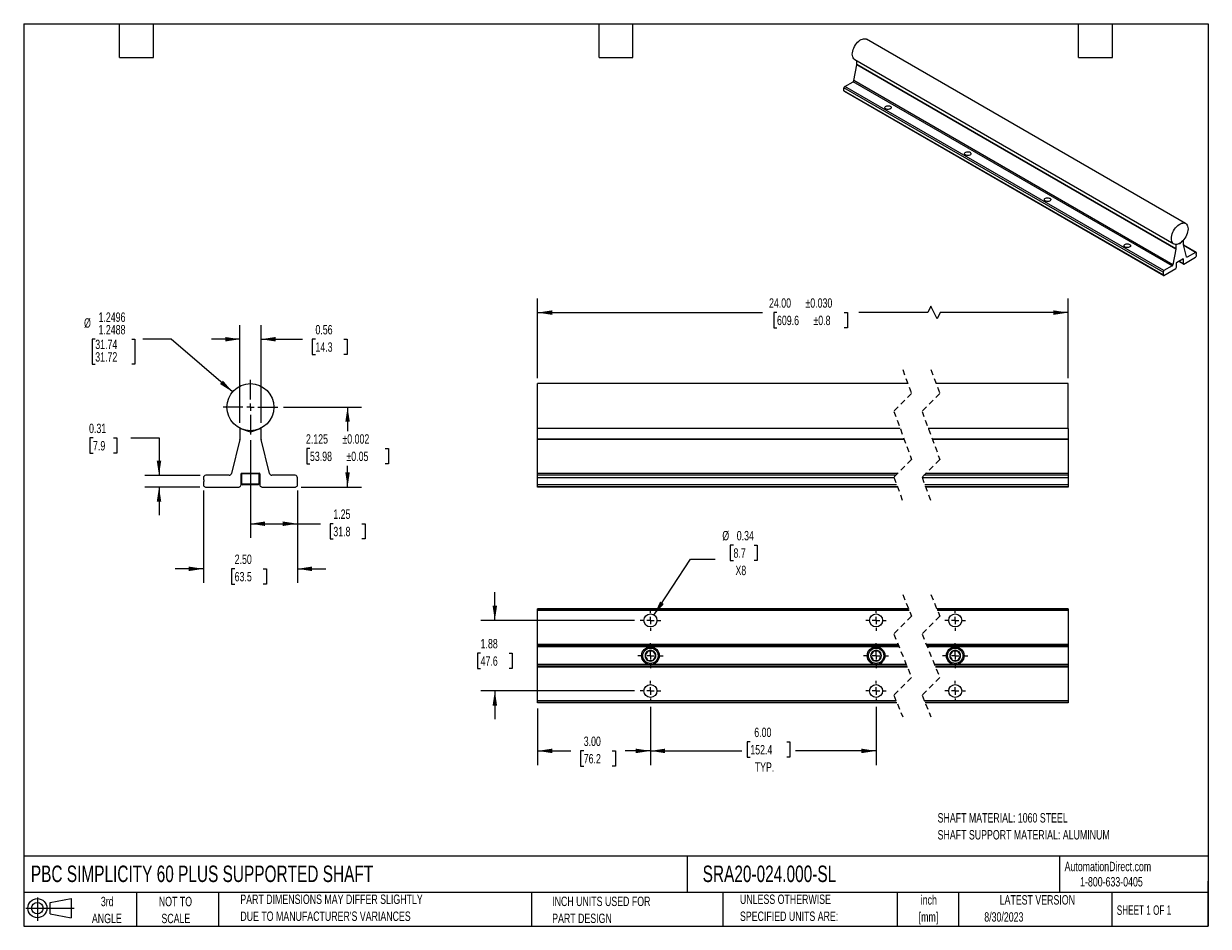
# Model space of a CAD drawing. Header units: inches. Extents: x 0.7 to 32.2, y 0.7 to 24.8.
import ezdxf

# ---------------------------------------------------------------- set-up
doc = ezdxf.new("R2010")
doc.units = ezdxf.units.IN
doc.header["$LTSCALE"] = 3
doc.header["$MEASUREMENT"] = 0
doc.linetypes.add('CENTERX2', pattern=[0.8, 0.5, -0.1, 0.1, -0.1])
doc.linetypes.add('HIDDEN', pattern=[0.075, 0.05, -0.025])
doc.layers.add('CENTER', color=40, linetype='CENTERX2')
doc.layers.add('SLD-DEFPOINTS', color=7, linetype='Continuous')
doc.layers.add('DIMENSIONS', color=140, linetype='Continuous', lineweight=25)
doc.layers.add('TEXT', color=140, linetype='Continuous', lineweight=25)
doc.styles.add('SLDTEXTSTYLE0', font='TXT', dxfattribs={"width": 0.7})
doc.styles.add('SLDTEXTSTYLE1', font='TXT', dxfattribs={"width": 0.65})
doc.dimstyles.new('SLDDIMSTYLE0', dxfattribs={"dimtxt": 0.254883, "dimasz": 0.39, "dimexe": 0, "dimexo": 0.0625, "dimgap": 0.063721, "dimtad": 0, "dimtih": 1, "dimtoh": 1, "dimdec": 3, "dimrnd": 1e-09, "dimzin": 12, "dimdsep": 46, "dimtxsty": 'SLDTEXTSTYLE0', "dimsah": 1, "dimcen": 0.09, "dimadec": 0, "dimazin": 3, "dimtol": 1, "dimtp": 0.002, "dimtm": 0.002, "dimtfac": 1, "dimtdec": 3, "dimtofl": 0, "dimtmove": 0, "dimatfit": 3, "dimfxl": 0, "dimfrac": 2, "dimtolj": 1, "dimarcsym": 0})
doc.dimstyles.new('SLDDIMSTYLE1', dxfattribs={"dimtxt": 0.254883, "dimasz": 0.39, "dimexe": 0, "dimexo": 0.0625, "dimgap": 0.063721, "dimtad": 0, "dimtih": 1, "dimtoh": 1, "dimrnd": 1e-09, "dimzin": 4, "dimdsep": 46, "dimtxsty": 'SLDTEXTSTYLE0', "dimsah": 1, "dimcen": 0.09, "dimadec": 0, "dimazin": 1, "dimtfac": 1, "dimtmove": 0, "dimatfit": 0, "dimfxl": 0, "dimfrac": 2, "dimtolj": 1, "dimtzin": 12, "dimarcsym": 0})
doc.dimstyles.new('SLDDIMSTYLE2', dxfattribs={"dimtxt": 0.254883, "dimasz": 0.39, "dimexe": 0, "dimexo": 0.0625, "dimgap": 0.063721, "dimtad": 0, "dimtih": 1, "dimtoh": 1, "dimrnd": 1e-09, "dimzin": 12, "dimdsep": 46, "dimtxsty": 'SLDTEXTSTYLE0', "dimsah": 1, "dimcen": 0.09, "dimadec": 0, "dimazin": 3, "dimtfac": 1, "dimtofl": 0, "dimtmove": 0, "dimatfit": 3, "dimfxl": 0, "dimfrac": 2, "dimtolj": 1, "dimtzin": 12, "dimarcsym": 0})
doc.dimstyles.new('SLDDIMSTYLE3', dxfattribs={"dimtxt": 0.254883, "dimasz": 0.39, "dimexe": 0, "dimexo": 0.0625, "dimgap": 0.063721, "dimtad": 0, "dimtih": 1, "dimtoh": 1, "dimrnd": 1e-09, "dimdsep": 46, "dimtxsty": 'SLDTEXTSTYLE0', "dimsah": 1, "dimcen": 0.09, "dimadec": 0, "dimazin": 2, "dimtfac": 1, "dimtmove": 0, "dimatfit": 0, "dimfxl": 0, "dimfrac": 2, "dimtolj": 1, "dimtzin": 12, "dimarcsym": 0})
doc.dimstyles.new('SLDDIMSTYLE4', dxfattribs={"dimtxt": 0.254883, "dimasz": 0.39, "dimexe": 0, "dimexo": 0.0625, "dimgap": 0.063721, "dimtad": 0, "dimtih": 1, "dimtoh": 1, "dimdec": 4, "dimrnd": 1e-09, "dimzin": 4, "dimdsep": 46, "dimtxsty": 'SLDTEXTSTYLE0', "dimsah": 1, "dimcen": 0, "dimadec": 0, "dimazin": 1, "dimlim": 1, "dimtp": -0.0004, "dimtm": 0.0012, "dimtfac": 1, "dimtdec": 4, "dimtofl": 0, "dimtmove": 0, "dimatfit": 3, "dimfxl": 0, "dimfrac": 2, "dimtolj": 1, "dimtzin": 12, "dimarcsym": 0})
doc.dimstyles.new('SLDDIMSTYLE5', dxfattribs={"dimtxt": 0.254883, "dimasz": 0.39, "dimexe": 0, "dimexo": 0.0625, "dimgap": 0.063721, "dimtad": 0, "dimtih": 1, "dimtoh": 1, "dimrnd": 1e-09, "dimzin": 4, "dimdsep": 46, "dimtxsty": 'SLDTEXTSTYLE0', "dimsah": 1, "dimcen": 0.09, "dimadec": 0, "dimazin": 1, "dimtol": 1, "dimtp": 0.03, "dimtm": 0.03, "dimtfac": 1, "dimtdec": 3, "dimtofl": 0, "dimtmove": 0, "dimatfit": 3, "dimfxl": 0, "dimfrac": 2, "dimtolj": 1, "dimarcsym": 0})
doc.dimstyles.new('SLDDIMSTYLE6', dxfattribs={"dimtxt": 0.254883, "dimasz": 0.39, "dimexe": 0, "dimexo": 0.0625, "dimgap": 0.063721, "dimtad": 0, "dimtih": 1, "dimtoh": 1, "dimrnd": 1e-09, "dimzin": 4, "dimdsep": 46, "dimtxsty": 'SLDTEXTSTYLE0', "dimsah": 1, "dimcen": 0.09, "dimadec": 0, "dimazin": 1, "dimtfac": 1, "dimtofl": 0, "dimtmove": 0, "dimatfit": 3, "dimfxl": 0, "dimfrac": 2, "dimtolj": 1, "dimtzin": 12, "dimarcsym": 0})
doc.dimstyles.new('SLDDIMSTYLE7', dxfattribs={"dimtxt": 0.254883, "dimasz": 0.39, "dimexe": 0, "dimexo": 0.0625, "dimgap": 0.063721, "dimtad": 0, "dimtih": 1, "dimtoh": 1, "dimrnd": 1e-09, "dimzin": 12, "dimdsep": 46, "dimtxsty": 'SLDTEXTSTYLE0', "dimsah": 1, "dimcen": 0.09, "dimadec": 0, "dimazin": 3, "dimtfac": 1, "dimtmove": 0, "dimatfit": 0, "dimfxl": 0, "dimfrac": 2, "dimtolj": 1, "dimtzin": 12, "dimarcsym": 0})
doc.dimstyles.new('SLDDIMSTYLE8', dxfattribs={"dimtxt": 0.254883, "dimasz": 0.39, "dimexe": 0, "dimexo": 0.0625, "dimgap": 0.063721, "dimtad": 0, "dimtih": 1, "dimtoh": 1, "dimrnd": 1e-09, "dimdsep": 46, "dimtxsty": 'SLDTEXTSTYLE0', "dimsah": 1, "dimcen": 0, "dimadec": 0, "dimazin": 2, "dimtfac": 1, "dimtofl": 0, "dimtmove": 0, "dimatfit": 3, "dimfxl": 0, "dimfrac": 2, "dimtolj": 1, "dimtzin": 12, "dimarcsym": 0})

# ---------------------------------------------------------------- blocks, each defined once
blk = doc.blocks.new('Block11')
at = {"color": 7, "linetype": 'Continuous', "lineweight": 18}
for p, q in [((0, 0.34), (1.284, 0.34)), ((0.306, 0.627), (0.306, 0)), ((0.647, 0.492), (1.202, 0.594)), ((0.647, 0.189), (0.647, 0.492)), ((1.202, 0.594), (1.202, 0.086)), ((0.647, 0.189), (1.202, 0.086))]:
    blk.add_line(p, q, dxfattribs=at)
for radius in [0.254, 0.152]:
    blk.add_circle((0.306, 0.34), radius, dxfattribs=at)
blk = doc.blocks.new('Block12')
at = {"layer": 'SLD-DEFPOINTS'}
blk.add_blockref('Block11', (0, 0), dxfattribs=at)
blk = doc.blocks.new('SW_NOTE_0')
at = {"layer": 'TEXT', "color": 0, "char_height": 0.25, "attachment_point": 1, "style": 'SLDTEXTSTYLE0'}
for s, insert in [('SHAFT MATERIAL: 1060 STEEL', (0, 0.322)), ('SHAFT SUPPORT MATERIAL: ALUMINUM', (0, -0.129))]:
    blk.add_mtext(s, dxfattribs=dict(at, insert=insert))
blk = doc.blocks.new('SW_NOTE_0_1')
at = {"layer": 'TEXT', "color": 0, "char_height": 0.25, "attachment_point": 2, "style": 'SLDTEXTSTYLE0'}
for s, insert in [('inch', (0.375, 0.322)), ('[mm]', (0.367, -0.129))]:
    blk.add_mtext(s, dxfattribs=dict(at, insert=insert))
blk = doc.blocks.new('SW_NOTE_0_2')
at = {"layer": 'TEXT', "color": 0, "char_height": 0.25, "attachment_point": 1, "style": 'SLDTEXTSTYLE0'}
for s, insert in [('UNLESS OTHERWISE', (0, 0.322)), ('SPECIFIED UNITS ARE:', (0, -0.129))]:
    blk.add_mtext(s, dxfattribs=dict(at, insert=insert))
blk = doc.blocks.new('SW_NOTE_0_3')
at = {"layer": 'TEXT', "color": 0, "char_height": 0.25, "attachment_point": 1, "style": 'SLDTEXTSTYLE0'}
for s, insert in [('PART DIMENSIONS MAY DIFFER SLIGHTLY', (0, 0.322)), ("DUE TO MANUFACTURER'S VARIANCES", (0, -0.129))]:
    blk.add_mtext(s, dxfattribs=dict(at, insert=insert))
blk = doc.blocks.new('SW_NOTE_0_4')
at = {"layer": 'TEXT', "color": 0, "char_height": 0.25, "attachment_point": 2, "style": 'SLDTEXTSTYLE0'}
for s, insert in [('NOT TO', (0.621, 0.322)), ('SCALE', (0.632, -0.129))]:
    blk.add_mtext(s, dxfattribs=dict(at, insert=insert))
blk = doc.blocks.new('SW_NOTE_0_5')
at = {"layer": 'TEXT', "color": 0, "char_height": 0.25, "attachment_point": 2, "style": 'SLDTEXTSTYLE0'}
for s, insert in [('3rd', (0.273, 0.322)), ('ANGLE', (0.262, -0.129))]:
    blk.add_mtext(s, dxfattribs=dict(at, insert=insert))
blk = doc.blocks.new('SW_NOTE_0_6')
at = {"layer": 'TEXT', "color": 0, "char_height": 0.25, "attachment_point": 1, "style": 'SLDTEXTSTYLE0'}
for s, insert in [('INCH UNITS USED FOR', (0, 0.322)), ('PART DESIGN', (0, -0.129))]:
    blk.add_mtext(s, dxfattribs=dict(at, insert=insert))
blk = doc.blocks.new('_D')
at = {"layer": 'DIMENSIONS'}
for p, q in [((7.655, 14.554), (9.737, 14.554)), ((9.362, 14.554), (9.362, 13.916)), ((8.362, 13.454), (8.277, 13.454)), ((8.277, 13.454), (8.277, 13.049)), ((10.362, 13.454), (10.447, 13.454)), ((10.447, 13.454), (10.447, 13.049)), ((8.277, 13.049), (8.362, 13.049)), ((9.362, 12.429), (9.362, 12.992)), ((10.447, 13.049), (10.362, 13.049)), ((8.128, 12.429), (9.737, 12.429))]:
    blk.add_line(p, q, dxfattribs=at)
for points in [[(9.362, 14.554), (9.302, 14.164), (9.422, 14.164)], [(9.362, 12.429), (9.422, 12.819), (9.302, 12.819)]]:
    blk.add_solid(points, dxfattribs=at)
at = {"layer": 'DIMENSIONS', "char_height": 0.25, "attachment_point": 1, "style": 'SLDTEXTSTYLE0'}
for s, insert in [('2.125', (8.256, 13.833)), ('±0.002', (9.226, 13.833)), ('53.98', (8.362, 13.371)), ('±0.05', (9.332, 13.371))]:
    blk.add_mtext(s, dxfattribs=dict(at, insert=insert))
blk = doc.blocks.new('_D_1')
at = {"layer": 'DIMENSIONS'}
for p, q in [((5.53, 12.342), (5.53, 9.88)), ((8.03, 12.342), (8.03, 9.88)), ((5.53, 10.255), (4.78, 10.255)), ((6.36, 10.255), (6.274, 10.255)), ((6.274, 10.255), (6.274, 9.85)), ((7.117, 10.255), (7.203, 10.255)), ((7.203, 10.255), (7.203, 9.85)), ((8.03, 10.255), (8.78, 10.255)), ((6.274, 9.85), (6.36, 9.85)), ((7.203, 9.85), (7.117, 9.85))]:
    blk.add_line(p, q, dxfattribs=at)
for points in [[(5.53, 10.255), (5.14, 10.315), (5.14, 10.195)], [(8.03, 10.255), (8.42, 10.195), (8.42, 10.315)]]:
    blk.add_solid(points, dxfattribs=at)
at = {"layer": 'DIMENSIONS', "char_height": 0.25, "attachment_point": 1, "style": 'SLDTEXTSTYLE0'}
for s, insert in [('2.50', (6.36, 10.634)), ('63.5', (6.36, 10.172))]:
    blk.add_mtext(s, dxfattribs=dict(at, insert=insert))
blk = doc.blocks.new('_D_2')
at = {"layer": 'DIMENSIONS'}
for p, q in [((6.78, 13.679), (6.78, 11.079)), ((8.03, 12.342), (8.03, 11.079)), ((6.78, 11.454), (8.03, 11.454)), ((8.03, 11.454), (8.638, 11.454)), ((8.983, 11.454), (8.898, 11.454)), ((8.898, 11.454), (8.898, 11.049)), ((9.741, 11.454), (9.826, 11.454)), ((9.826, 11.454), (9.826, 11.049)), ((8.898, 11.049), (8.983, 11.049)), ((9.826, 11.049), (9.741, 11.049))]:
    blk.add_line(p, q, dxfattribs=at)
for points in [[(6.78, 11.454), (7.17, 11.394), (7.17, 11.514)], [(8.03, 11.454), (7.64, 11.514), (7.64, 11.394)]]:
    blk.add_solid(points, dxfattribs=at)
at = {"layer": 'DIMENSIONS', "char_height": 0.25, "attachment_point": 1, "style": 'SLDTEXTSTYLE0'}
for s, insert in [('1.25', (8.983, 11.834)), ('31.8', (8.983, 11.372))]:
    blk.add_mtext(s, dxfattribs=dict(at, insert=insert))
blk = doc.blocks.new('_D_3')
at = {"layer": 'DIMENSIONS'}
for p, q in [((2.594, 13.735), (2.508, 13.735)), ((2.508, 13.735), (2.508, 13.33)), ((3.139, 13.735), (3.225, 13.735)), ((3.225, 13.735), (3.225, 13.33)), ((3.598, 13.735), (4.348, 13.735)), ((4.348, 13.735), (4.348, 12.741)), ((2.508, 13.33), (2.594, 13.33)), ((3.225, 13.33), (3.139, 13.33)), ((5.443, 12.741), (3.973, 12.741)), ((5.431, 12.429), (3.973, 12.429)), ((4.348, 12.429), (4.348, 11.679))]:
    blk.add_line(p, q, dxfattribs=at)
for points in [[(4.348, 12.741), (4.408, 13.131), (4.288, 13.131)], [(4.348, 12.429), (4.288, 12.039), (4.408, 12.039)]]:
    blk.add_solid(points, dxfattribs=at)
at = {"layer": 'DIMENSIONS', "char_height": 0.25, "attachment_point": 1, "style": 'SLDTEXTSTYLE0'}
for s, insert in [('0.31', (2.488, 14.115)), ('7.9', (2.594, 13.653))]:
    blk.add_mtext(s, dxfattribs=dict(at, insert=insert))
blk = doc.blocks.new('_D_4')
at = {"layer": 'DIMENSIONS'}
for p, q in [((6.498, 14.136), (6.498, 16.735)), ((7.061, 14.136), (7.061, 16.735)), ((6.498, 16.36), (5.748, 16.36)), ((7.061, 16.36), (8.162, 16.36)), ((8.508, 16.36), (8.422, 16.36)), ((8.422, 16.36), (8.422, 15.955)), ((9.265, 16.36), (9.351, 16.36)), ((9.351, 16.36), (9.351, 15.955)), ((8.422, 15.955), (8.508, 15.955)), ((9.351, 15.955), (9.265, 15.955))]:
    blk.add_line(p, q, dxfattribs=at)
for points in [[(6.498, 16.36), (6.108, 16.42), (6.108, 16.3)], [(7.061, 16.36), (7.451, 16.3), (7.451, 16.42)]]:
    blk.add_solid(points, dxfattribs=at)
at = {"layer": 'DIMENSIONS', "char_height": 0.25, "attachment_point": 1, "style": 'SLDTEXTSTYLE0'}
for s, insert in [('0.56', (8.508, 16.739)), ('14.3', (8.508, 16.277))]:
    blk.add_mtext(s, dxfattribs=dict(at, insert=insert))
blk = doc.blocks.new('_D_5')
at = {"layer": 'DIMENSIONS'}
for p, q in [((2.653, 16.36), (2.568, 16.36)), ((2.568, 16.36), (2.568, 15.693)), ((3.623, 16.36), (3.708, 16.36)), ((3.708, 16.36), (3.708, 15.693)), ((4.671, 16.36), (3.921, 16.36)), ((6.305, 14.96), (4.671, 16.36)), ((2.568, 15.693), (2.653, 15.693)), ((3.708, 15.693), (3.623, 15.693))]:
    blk.add_line(p, q, dxfattribs=at)
blk.add_solid([(6.305, 14.96), (6.048, 15.26), (5.97, 15.168)], dxfattribs=at)
at = {"layer": 'DIMENSIONS', "char_height": 0.25, "attachment_point": 1, "style": 'SLDTEXTSTYLE0'}
for s, insert in [('1.2496', (2.74, 17.072)), ('%%c', (2.355, 16.918)), ('1.2488', (2.74, 16.739)), ('31.74', (2.653, 16.349)), ('31.72', (2.653, 16.015))]:
    blk.add_mtext(s, dxfattribs=dict(at, insert=insert))
blk = doc.blocks.new('SW_CENTERMARKSYMBOL_0')
at = {"layer": 'CENTER', "color": 0}
for p, q in [((0, 0.2), (0, 0.725)), ((-0.2, 0), (-0.725, 0)), ((0, 0), (-0.1, 0)), ((0, 0), (0, 0.1)), ((0, 0), (0, -0.1)), ((0, 0), (0.1, 0)), ((0.2, 0), (0.725, 0)), ((0, -0.2), (0, -0.725))]:
    blk.add_line(p, q, dxfattribs=at)
blk = doc.blocks.new('_D_6')
at = {"layer": 'DIMENSIONS'}
for p, q in [((14.416, 15.329), (14.416, 17.443)), ((28.52, 15.329), (28.52, 17.443)), ((14.416, 17.068), (20.395, 17.068)), ((20.781, 17.068), (20.695, 17.068)), ((20.695, 17.068), (20.695, 16.663)), ((22.568, 17.068), (22.654, 17.068)), ((22.654, 17.068), (22.654, 16.663)), ((24.789, 17.068), (22.954, 17.068)), ((24.872, 17.235), (24.789, 17.068)), ((25.039, 16.902), (24.872, 17.235)), ((25.122, 17.068), (25.039, 16.902)), ((28.52, 17.068), (25.122, 17.068)), ((20.695, 16.663), (20.781, 16.663)), ((22.654, 16.663), (22.568, 16.663))]:
    blk.add_line(p, q, dxfattribs=at)
for points in [[(14.416, 17.068), (14.806, 17.008), (14.806, 17.128)], [(28.52, 17.068), (28.13, 17.128), (28.13, 17.008)]]:
    blk.add_solid(points, dxfattribs=at)
at = {"layer": 'DIMENSIONS', "char_height": 0.25, "attachment_point": 1, "style": 'SLDTEXTSTYLE0'}
for s, insert in [('24.00', (20.569, 17.448)), ('±0.030', (21.538, 17.448)), ('609.6', (20.781, 16.986)), ('±0.8', (21.75, 16.986))]:
    blk.add_mtext(s, dxfattribs=dict(at, insert=insert))
blk = doc.blocks.new('_D_7')
at = {"layer": 'DIMENSIONS'}
for p, q in [((14.416, 6.545), (14.416, 5.039)), ((17.416, 6.586), (17.416, 5.039)), ((14.416, 5.414), (15.297, 5.414)), ((15.642, 5.414), (15.557, 5.414)), ((15.557, 5.414), (15.557, 5.009)), ((16.4, 5.414), (16.485, 5.414)), ((16.485, 5.414), (16.485, 5.009)), ((17.416, 5.414), (16.745, 5.414)), ((15.557, 5.009), (15.642, 5.009)), ((16.485, 5.009), (16.4, 5.009))]:
    blk.add_line(p, q, dxfattribs=at)
for points in [[(14.416, 5.414), (14.806, 5.354), (14.806, 5.474)], [(17.416, 5.414), (17.026, 5.474), (17.026, 5.354)]]:
    blk.add_solid(points, dxfattribs=at)
at = {"layer": 'DIMENSIONS', "char_height": 0.25, "attachment_point": 1, "style": 'SLDTEXTSTYLE0'}
for s, insert in [('3.00', (15.642, 5.794)), ('76.2', (15.642, 5.331))]:
    blk.add_mtext(s, dxfattribs=dict(at, insert=insert))
blk = doc.blocks.new('_D_8')
at = {"layer": 'DIMENSIONS'}
for p, q in [((17.416, 6.586), (17.416, 5.039)), ((23.416, 6.586), (23.416, 5.039)), ((17.416, 5.414), (19.843, 5.414)), ((20.071, 5.653), (19.986, 5.653)), ((19.986, 5.653), (19.986, 5.248)), ((21.041, 5.653), (21.126, 5.653)), ((21.126, 5.653), (21.126, 5.248)), ((23.416, 5.414), (21.269, 5.414)), ((19.986, 5.248), (20.071, 5.248)), ((21.126, 5.248), (21.041, 5.248))]:
    blk.add_line(p, q, dxfattribs=at)
for points in [[(17.416, 5.414), (17.806, 5.354), (17.806, 5.474)], [(23.416, 5.414), (23.026, 5.474), (23.026, 5.354)]]:
    blk.add_solid(points, dxfattribs=at)
at = {"layer": 'DIMENSIONS', "char_height": 0.25, "attachment_point": 1, "style": 'SLDTEXTSTYLE0'}
for s, insert in [('6.00', (20.177, 6.032)), ('152.4', (20.071, 5.57)), ('TYP.', (20.189, 5.108))]:
    blk.add_mtext(s, dxfattribs=dict(at, insert=insert))
blk = doc.blocks.new('_D_9')
at = {"layer": 'DIMENSIONS'}
for p, q in [((13.278, 8.883), (13.278, 9.633)), ((16.994, 8.883), (12.903, 8.883)), ((12.9, 8.011), (12.814, 8.011)), ((12.814, 8.011), (12.814, 7.606)), ((13.657, 8.011), (13.743, 8.011)), ((13.743, 8.011), (13.743, 7.606)), ((12.814, 7.606), (12.9, 7.606)), ((13.743, 7.606), (13.657, 7.606)), ((16.994, 7.008), (12.903, 7.008)), ((13.278, 7.008), (13.278, 6.258))]:
    blk.add_line(p, q, dxfattribs=at)
for points in [[(13.278, 8.883), (13.338, 9.273), (13.218, 9.273)], [(13.278, 7.008), (13.218, 6.618), (13.338, 6.618)]]:
    blk.add_solid(points, dxfattribs=at)
at = {"layer": 'DIMENSIONS', "char_height": 0.25, "attachment_point": 1, "style": 'SLDTEXTSTYLE0'}
for s, insert in [('1.88', (12.9, 8.39)), ('47.6', (12.9, 7.928))]:
    blk.add_mtext(s, dxfattribs=dict(at, insert=insert))
blk = doc.blocks.new('_D_10')
at = {"layer": 'DIMENSIONS'}
for p, q in [((19.625, 10.883), (19.539, 10.883)), ((19.539, 10.883), (19.539, 10.478)), ((20.17, 10.883), (20.256, 10.883)), ((20.256, 10.883), (20.256, 10.478)), ((17.51, 9.026), (18.483, 10.513)), ((18.483, 10.513), (19.139, 10.513)), ((19.539, 10.478), (19.625, 10.478)), ((20.256, 10.478), (20.17, 10.478))]:
    blk.add_line(p, q, dxfattribs=at)
blk.add_solid([(17.51, 9.026), (17.774, 9.32), (17.673, 9.386)], dxfattribs=at)
at = {"layer": 'DIMENSIONS', "char_height": 0.25, "attachment_point": 1, "style": 'SLDTEXTSTYLE0'}
for s, insert in [('%%c', (19.327, 11.262)), ('0.34', (19.711, 11.262)), ('8.7', (19.625, 10.8)), ('X8', (19.677, 10.338))]:
    blk.add_mtext(s, dxfattribs=dict(at, insert=insert))
blk = doc.blocks.new('SW_CENTERMARKSYMBOL_1')
at = {"layer": 'CENTER', "color": 0}
for p, q in [((0, 0.2), (0, 0.334)), ((-0.2, 0), (-0.335, 0)), ((0, 0), (-0.1, 0)), ((0, 0), (0, 0.1)), ((0, 0), (0, -0.1)), ((0, 0), (0.1, 0)), ((0.2, 0), (0.334, 0)), ((0, -0.2), (0, -0.335))]:
    blk.add_line(p, q, dxfattribs=at)
blk = doc.blocks.new('SW_CENTERMARKSYMBOL_2')
at = {"layer": 'CENTER', "color": 0}
for p, q in [((-0.2, 0), (-0.272, 0)), ((0, 0), (-0.1, 0)), ((0, 0.2), (0, 0.272)), ((0, 0), (0, 0.1)), ((0, 0), (0, -0.1)), ((0, 0), (0.1, 0)), ((0.2, 0), (0.272, 0)), ((0, -0.2), (0, -0.272))]:
    blk.add_line(p, q, dxfattribs=at)
blk = doc.blocks.new('SW_CENTERMARKSYMBOL_3')
at = {"layer": 'CENTER', "color": 0}
for p, q in [((-0.2, 0), (-0.272, 0)), ((0, 0), (-0.1, 0)), ((0, 0.2), (0, 0.272)), ((0, 0), (0, 0.1)), ((0, 0), (0, -0.1)), ((0, 0), (0.1, 0)), ((0.2, 0), (0.272, 0)), ((0, -0.2), (0, -0.272))]:
    blk.add_line(p, q, dxfattribs=at)
blk = doc.blocks.new('SW_CENTERMARKSYMBOL_4')
at = {"layer": 'CENTER', "color": 0}
for p, q in [((-0.2, 0), (-0.272, 0)), ((0, 0), (-0.1, 0)), ((0, 0.2), (0, 0.272)), ((0, 0), (0, 0.1)), ((0, 0), (0, -0.1)), ((0, 0), (0.1, 0)), ((0.2, 0), (0.272, 0)), ((0, -0.2), (0, -0.272))]:
    blk.add_line(p, q, dxfattribs=at)
blk = doc.blocks.new('SW_CENTERMARKSYMBOL_5')
at = {"layer": 'CENTER', "color": 0}
for p, q in [((-0.2, 0), (-0.272, 0)), ((0, 0), (-0.1, 0)), ((0, 0.2), (0, 0.272)), ((0, 0), (0, 0.1)), ((0, 0), (0, -0.1)), ((0, 0), (0.1, 0)), ((0.2, 0), (0.272, 0)), ((0, -0.2), (0, -0.272))]:
    blk.add_line(p, q, dxfattribs=at)
blk = doc.blocks.new('SW_CENTERMARKSYMBOL_6')
at = {"layer": 'CENTER', "color": 0}
for p, q in [((-0.2, 0), (-0.272, 0)), ((0, 0), (-0.1, 0)), ((0, 0.2), (0, 0.272)), ((0, 0), (0, 0.1)), ((0, 0), (0, -0.1)), ((0, 0), (0.1, 0)), ((0.2, 0), (0.272, 0)), ((0, -0.2), (0, -0.272))]:
    blk.add_line(p, q, dxfattribs=at)
blk = doc.blocks.new('SW_CENTERMARKSYMBOL_7')
at = {"layer": 'CENTER', "color": 0}
for p, q in [((-0.2, 0), (-0.272, 0)), ((0, 0), (-0.1, 0)), ((0, 0.2), (0, 0.272)), ((0, 0), (0, 0.1)), ((0, 0), (0, -0.1)), ((0, 0), (0.1, 0)), ((0.2, 0), (0.272, 0)), ((0, -0.2), (0, -0.272))]:
    blk.add_line(p, q, dxfattribs=at)
blk = doc.blocks.new('SW_CENTERMARKSYMBOL_8')
at = {"layer": 'CENTER', "color": 0}
for p, q in [((0, 0.2), (0, 0.334)), ((-0.2, 0), (-0.335, 0)), ((0, 0), (-0.1, 0)), ((0, 0), (0, 0.1)), ((0, 0), (0, -0.1)), ((0, 0), (0.1, 0)), ((0.2, 0), (0.334, 0)), ((0, -0.2), (0, -0.335))]:
    blk.add_line(p, q, dxfattribs=at)
blk = doc.blocks.new('SW_CENTERMARKSYMBOL_9')
at = {"layer": 'CENTER', "color": 0}
for p, q in [((0, 0.2), (0, 0.334)), ((-0.2, 0), (-0.335, 0)), ((0, 0), (-0.1, 0)), ((0, 0), (0, 0.1)), ((0, 0), (0, -0.1)), ((0, 0), (0.1, 0)), ((0.2, 0), (0.334, 0)), ((0, -0.2), (0, -0.335))]:
    blk.add_line(p, q, dxfattribs=at)

msp = doc.modelspace()

# ---------------------------------------------------------------- linework, layer by layer
for p, q in [((31.64595, 19.43664), (23.16067, 24.33509)), ((22.82483, 23.24011), (22.90434, 23.6543)), ((22.8482, 23.79381), (31.33348, 18.89536)), ((31.38962, 18.75585), (22.90434, 23.6543)), ((22.905, 23.66085), (22.905, 23.76102)), ((31.39028, 18.7624), (22.905, 23.66085)), ((31.04778, 18.14516), (22.56249, 23.04361)), ((22.56249, 22.96746), (22.56249, 23.04361)), ((22.58477, 23.08219), (22.80339, 23.20839)), ((31.07005, 18.18374), (22.58477, 23.08219)), ((31.28867, 18.30994), (22.80339, 23.20839)), ((31.31011, 18.34166), (22.82483, 23.24011)), ((31.04778, 18.06902), (22.56249, 22.96746)), ((22.56902, 22.95304), (31.0543, 18.05459)), ((31.48972, 18.89445), (31.47505, 18.90292)), ((31.58905, 18.99354), (31.48972, 18.89445)), ((31.58905, 18.99354), (31.58797, 18.99416)), ((31.58915, 18.87721), (31.58915, 18.99177)), ((31.38962, 18.75585), (31.31011, 18.34166)), ((31.39028, 18.87696), (31.3834, 18.88093)), ((31.39039, 18.87886), (31.38707, 18.88077)), ((31.39028, 18.87696), (31.39028, 18.7624)), ((31.48972, 18.89445), (31.39039, 18.87886)), ((31.66933, 18.54904), (31.58981, 18.87141)), ((31.92513, 18.66984), (31.59211, 18.86209)), ((31.90939, 18.66828), (31.59518, 18.84967)), ((31.90939, 18.66828), (31.69077, 18.54207)), ((31.92812, 18.63167), (31.93166, 18.63607)), ((31.92812, 18.61189), (31.92812, 18.63167)), ((31.93166, 18.61158), (31.92812, 18.61362)), ((31.93166, 18.61158), (31.92812, 18.61189)), ((31.93166, 18.63607), (31.93166, 18.65541)), ((31.93166, 18.57927), (31.93166, 18.61158)), ((31.28867, 18.30994), (31.07005, 18.18374)), ((31.40133, 18.27312), (31.40133, 18.39131)), ((31.40663, 18.4005), (31.5728, 18.49643)), ((31.4612, 18.432), (31.58463, 18.36075)), ((31.57811, 18.37517), (31.47043, 18.43733)), ((31.57811, 18.49336), (31.5728, 18.49643)), ((31.57811, 18.49336), (31.57811, 18.37517)), ((31.59276, 18.35946), (31.59645, 18.36004)), ((31.59645, 18.36004), (31.91331, 18.54296)), ((31.69077, 18.54207), (31.66777, 18.55535)), ((31.91331, 18.54296), (31.917, 18.54664)), ((31.04778, 18.14516), (31.04778, 18.06902)), ((31.06243, 18.05331), (31.06612, 18.05389)), ((31.06612, 18.05389), (31.38298, 18.23681)), ((31.38298, 18.23681), (31.38667, 18.24049)), ((24.26233, 15.1787), (14.41593, 15.1787)), ((14.41593, 14.5537), (14.41593, 15.1787)), ((28.52024, 15.1787), (25.01233, 15.1787)), ((28.52024, 14.5537), (28.52024, 15.1787)), ((14.41593, 13.99084), (14.41593, 14.5537)), ((28.52024, 13.99084), (28.52024, 14.5537)), ((6.49828, 13.98634), (6.49828, 13.70575)), ((6.77953, 13.88859), (6.49859, 13.99084)), ((6.62328, 13.94854), (6.62328, 13.94546)), ((7.06047, 13.99084), (6.77953, 13.88859)), ((6.93578, 13.94546), (6.93578, 13.94854)), ((7.06078, 13.70575), (7.06078, 13.98634)), ((24.05444, 13.99084), (14.41593, 13.99084)), ((14.41593, 13.98634), (14.41593, 13.99084)), ((24.05611, 13.98634), (14.41593, 13.98634)), ((14.41593, 13.70575), (14.41593, 13.98634)), ((28.52024, 13.99084), (24.80445, 13.99084)), ((28.52024, 13.98634), (24.80611, 13.98634)), ((28.52024, 13.99084), (28.52024, 13.98634)), ((28.52024, 13.98634), (28.52024, 13.70575)), ((6.49643, 13.69063), (6.27152, 12.78858)), ((7.28755, 12.78858), (7.06264, 13.69063)), ((24.15987, 13.70575), (14.41593, 13.70575)), ((14.41593, 13.69063), (14.41593, 13.70575)), ((24.16546, 13.69063), (14.41593, 13.69063)), ((14.41593, 12.78858), (14.41593, 13.69063)), ((28.52024, 13.70575), (24.90987, 13.70575)), ((28.52024, 13.69063), (24.91546, 13.69063)), ((28.52024, 13.70575), (28.52024, 13.69063)), ((28.52024, 13.69063), (28.52024, 12.78858)), ((5.52953, 12.6782), (5.52953, 12.63082)), ((5.52953, 12.63082), (5.53953, 12.62505)), ((5.53953, 12.62505), (5.53953, 12.5766)), ((6.21088, 12.7412), (5.59253, 12.7412)), ((6.52953, 12.4917), (6.52953, 12.7812)), ((6.54453, 12.7962), (7.01453, 12.7962)), ((6.56016, 12.7962), (6.54503, 12.78107)), ((6.54503, 12.78107), (6.54503, 12.51545)), ((7.01403, 12.78107), (6.54503, 12.78107)), ((7.01403, 12.78107), (6.99891, 12.7962)), ((7.01403, 12.51545), (7.01403, 12.78107)), ((7.02953, 12.7812), (7.02953, 12.4917)), ((7.96653, 12.7412), (7.34819, 12.7412)), ((8.02953, 12.4917), (8.02953, 12.6782)), ((23.98353, 12.78858), (14.41593, 12.78858)), ((14.41593, 12.7412), (14.41593, 12.78858)), ((14.41593, 12.6782), (14.41593, 12.7412)), ((23.93615, 12.7412), (14.41593, 12.7412)), ((14.41593, 12.4917), (14.41593, 12.6782)), ((23.89271, 12.6782), (14.41593, 12.6782)), ((28.52024, 12.6782), (24.64271, 12.6782)), ((28.52024, 12.7412), (24.68615, 12.7412)), ((28.52024, 12.78858), (24.73353, 12.78858)), ((28.52024, 12.78858), (28.52024, 12.7412)), ((28.52024, 12.7412), (28.52024, 12.6782)), ((28.52024, 12.6782), (28.52024, 12.4917)), ((5.53953, 12.5766), (5.52953, 12.57082)), ((5.52953, 12.57082), (5.52953, 12.4917)), ((5.57099, 12.4325), (5.58142, 12.4287)), ((5.58142, 12.4287), (6.47764, 12.4287)), ((6.47764, 12.4287), (6.48808, 12.4325)), ((6.54503, 12.51545), (6.57628, 12.4842)), ((6.54503, 12.51545), (7.01403, 12.51545)), ((6.98278, 12.4842), (6.57628, 12.4842)), ((6.98278, 12.4842), (7.01403, 12.51545)), ((7.07099, 12.4325), (7.08142, 12.4287)), ((7.08142, 12.4287), (7.97764, 12.4287)), ((7.97764, 12.4287), (7.98808, 12.4325)), ((23.96168, 12.4917), (14.41593, 12.4917)), ((14.41593, 12.4325), (14.41593, 12.4917)), ((23.98357, 12.4325), (14.41593, 12.4325)), ((14.41593, 12.4287), (14.41593, 12.4325)), ((23.98498, 12.4287), (14.41593, 12.4287)), ((28.52024, 12.4917), (24.71168, 12.4917)), ((28.52024, 12.4325), (24.73357, 12.4325)), ((28.52024, 12.4287), (24.73498, 12.4287)), ((28.52024, 12.4917), (28.52024, 12.4325)), ((28.52024, 12.4325), (28.52024, 12.4287)), ((24.27737, 9.19506), (14.41593, 9.19506)), ((14.41593, 9.1536), (14.41593, 9.19506)), ((24.29436, 9.1536), (14.41593, 9.1536)), ((14.41593, 9.14316), (14.41593, 9.1536)), ((24.29864, 9.14316), (14.41593, 9.14316)), ((14.41593, 8.24695), (14.41593, 9.14316)), ((28.52024, 9.19506), (25.02737, 9.19506)), ((28.52024, 9.1536), (25.04436, 9.1536)), ((28.52024, 9.14316), (25.04864, 9.14316)), ((28.52024, 9.19506), (28.52024, 9.1536)), ((28.52024, 9.1536), (28.52024, 9.14316)), ((28.52024, 9.14316), (28.52024, 8.24695)), ((23.9999, 8.24695), (14.41593, 8.24695)), ((14.41593, 8.23651), (14.41593, 8.24695)), ((24.00418, 8.23651), (14.41593, 8.23651)), ((14.41593, 8.19506), (14.41593, 8.23651)), ((24.02117, 8.19506), (14.41593, 8.19506)), ((14.41593, 8.18006), (14.41593, 8.19506)), ((28.52024, 8.24695), (24.7499, 8.24695)), ((28.52024, 8.23651), (24.75418, 8.23651)), ((28.52024, 8.19506), (24.77117, 8.19506)), ((28.52024, 8.24695), (28.52024, 8.23651)), ((28.52024, 8.23651), (28.52024, 8.19506)), ((28.52024, 8.19506), (28.52024, 8.18006)), ((24.02732, 8.18006), (14.41593, 8.18006)), ((14.41593, 7.71006), (14.41593, 8.18006)), ((17.48809, 8.07006), (17.34376, 8.07006)), ((23.48809, 8.07006), (23.34376, 8.07006)), ((28.52024, 8.18006), (24.77732, 8.18006)), ((25.59241, 8.07006), (25.44807, 8.07006)), ((28.52024, 8.18006), (28.52024, 7.71006)), ((24.21998, 7.71006), (14.41593, 7.71006)), ((14.41593, 7.69506), (14.41593, 7.71006)), ((24.22613, 7.69506), (14.41593, 7.69506)), ((14.41593, 7.6536), (14.41593, 7.69506)), ((24.24312, 7.6536), (14.41593, 7.6536)), ((14.41593, 7.64316), (14.41593, 7.6536)), ((24.2474, 7.64316), (14.41593, 7.64316)), ((14.41593, 6.74695), (14.41593, 7.64316)), ((17.34376, 7.82006), (17.48809, 7.82006)), ((23.34376, 7.82006), (23.48809, 7.82006)), ((28.52024, 7.71006), (24.96998, 7.71006)), ((28.52024, 7.69506), (24.97613, 7.69506)), ((28.52024, 7.6536), (24.99312, 7.6536)), ((28.52024, 7.64316), (24.9974, 7.64316)), ((25.44807, 7.82006), (25.59241, 7.82006)), ((28.52024, 7.71006), (28.52024, 7.69506)), ((28.52024, 7.69506), (28.52024, 7.6536)), ((28.52024, 7.6536), (28.52024, 7.64316)), ((28.52024, 7.64316), (28.52024, 6.74695)), ((23.94867, 6.74695), (14.41593, 6.74695)), ((14.41593, 6.73651), (14.41593, 6.74695)), ((23.95294, 6.73651), (14.41593, 6.73651)), ((14.41593, 6.69506), (14.41593, 6.73651)), ((23.96994, 6.69506), (14.41593, 6.69506)), ((28.52024, 6.74695), (24.69867, 6.74695)), ((28.52024, 6.73651), (24.70294, 6.73651)), ((28.52024, 6.69506), (24.71994, 6.69506)), ((28.52024, 6.74695), (28.52024, 6.73651)), ((28.52024, 6.73651), (28.52024, 6.69506))]:
    msp.add_line(p, q)
at = {"color": 7, "linetype": 'HIDDEN', "lineweight": 18}
for p, q in [((24.12365, 15.5537), (24.35987, 14.91492)), ((24.87365, 15.5537), (25.10987, 14.91492)), ((24.35987, 14.91492), (23.88743, 14.44248)), ((25.10987, 14.91492), (24.63743, 14.44248)), ((23.88743, 14.44248), (24.35987, 13.16492)), ((24.63743, 14.44248), (25.10987, 13.16492)), ((24.35987, 13.16492), (23.88743, 12.69248)), ((25.10987, 13.16492), (24.63743, 12.69248)), ((23.88743, 12.69248), (24.12365, 12.0537)), ((24.63743, 12.69248), (24.87365, 12.0537)), ((24.12365, 9.57006), (24.35987, 8.99378)), ((24.87365, 9.57006), (25.10987, 8.99378)), ((24.35987, 8.99378), (23.88743, 8.52133)), ((25.10987, 8.99378), (24.63743, 8.52133)), ((23.88743, 8.52133), (24.35987, 7.36878)), ((24.63743, 8.52133), (25.10987, 7.36878)), ((24.35987, 7.36878), (23.88743, 6.89633)), ((25.10987, 7.36878), (24.63743, 6.89633)), ((23.88743, 6.89633), (24.12365, 6.32006)), ((24.63743, 6.89633), (24.87365, 6.32006))]:
    msp.add_line(p, q, dxfattribs=at)
at = {"flags": 128}
for points in [[(22.78347, 23.93688), (22.78593, 23.97634), (22.79328, 24.01776), (22.80535, 24.06023), (22.82186, 24.10279), (22.84245, 24.14449), (22.86666, 24.18441), (22.89395, 24.22165), (22.92371, 24.25537), (22.95527, 24.28483), (22.98792, 24.30937), (23.02095, 24.32843), (23.05361, 24.3416), (23.08517, 24.34858), (23.11492, 24.34921), (23.14221, 24.34348), (23.16067, 24.33509)], [(22.8482, 23.79381), (22.84245, 23.79738), (22.82186, 23.81531), (22.80535, 23.8388), (22.79328, 23.86734), (22.78593, 23.90028), (22.78347, 23.93688)], [(23.79445, 22.55591), (23.80912, 22.5446), (23.81767, 22.53136), (23.81942, 22.51726), (23.81422, 22.50345), (23.80249, 22.49105), (23.78518, 22.48106), (23.76369, 22.47429), (23.73977, 22.47128), (23.71536, 22.47229), (23.69242, 22.47723), (23.67283, 22.4857), (23.65816, 22.49701), (23.64961, 22.51025), (23.64786, 22.52435), (23.65306, 22.53815), (23.66479, 22.55056), (23.6821, 22.56055), (23.70359, 22.56732), (23.7275, 22.57032), (23.75192, 22.56932), (23.77486, 22.56438), (23.79445, 22.55591)], [(25.91577, 21.3313), (25.93044, 21.31998), (25.93899, 21.30674), (25.94074, 21.29265), (25.93554, 21.27884), (25.92381, 21.26644), (25.9065, 21.25645), (25.88501, 21.24968), (25.8611, 21.24667), (25.83668, 21.24768), (25.81374, 21.25262), (25.79415, 21.26109), (25.77948, 21.2724), (25.77093, 21.28564), (25.76918, 21.29973), (25.77438, 21.31354), (25.78611, 21.32594), (25.80342, 21.33594), (25.82491, 21.34271), (25.84882, 21.34571), (25.87324, 21.3447), (25.89618, 21.33977), (25.91577, 21.3313)], [(28.03709, 20.10669), (28.05176, 20.09537), (28.06032, 20.08213), (28.06206, 20.06804), (28.05686, 20.05423), (28.04513, 20.04183), (28.02782, 20.03184), (28.00633, 20.02506), (27.98242, 20.02206), (27.958, 20.02307), (27.93507, 20.02801), (27.91547, 20.03647), (27.9008, 20.04779), (27.89225, 20.06103), (27.8905, 20.07512), (27.8957, 20.08893), (27.90743, 20.10133), (27.92474, 20.11132), (27.94623, 20.1181), (27.97015, 20.1211), (27.99456, 20.12009), (28.0175, 20.11515), (28.03709, 20.10669)], [(31.26875, 19.03843), (31.27121, 19.07789), (31.27856, 19.11931), (31.29063, 19.16178), (31.30714, 19.20434), (31.32773, 19.24605), (31.35194, 19.28596), (31.37923, 19.3232), (31.40899, 19.35692), (31.44055, 19.38638), (31.4732, 19.41092), (31.50623, 19.42999), (31.53889, 19.44315), (31.57045, 19.45013), (31.6002, 19.45076), (31.62749, 19.44503), (31.6517, 19.43307), (31.67229, 19.41514), (31.68881, 19.39164), (31.70087, 19.36311), (31.70822, 19.33017), (31.71069, 19.29356), (31.70822, 19.25411), (31.70087, 19.21268), (31.68881, 19.17021), (31.67229, 19.12765), (31.6517, 19.08595), (31.62749, 19.04603), (31.6002, 19.0088), (31.57045, 18.97507), (31.53889, 18.94561), (31.50623, 18.92107), (31.4732, 18.90201), (31.44055, 18.88884), (31.40899, 18.88186), (31.37923, 18.88123), (31.35194, 18.88696), (31.32773, 18.89893), (31.30714, 18.91686), (31.29063, 18.94035), (31.27856, 18.96889), (31.27121, 19.00183), (31.26875, 19.03843)], [(30.15841, 18.88207), (30.17308, 18.87076), (30.18164, 18.85752), (30.18338, 18.84343), (30.17818, 18.82962), (30.16645, 18.81722), (30.14914, 18.80722), (30.12765, 18.80045), (30.10374, 18.79745), (30.07932, 18.79846), (30.05639, 18.80339), (30.03679, 18.81186), (30.02212, 18.82317), (30.01357, 18.83641), (30.01182, 18.85051), (30.01702, 18.86432), (30.02875, 18.87672), (30.04606, 18.88671), (30.06755, 18.89348), (30.09147, 18.89649), (30.11588, 18.89548), (30.13882, 18.89054), (30.15841, 18.88207)], [(31.57811, 18.37517), (31.57836, 18.37141), (31.57914, 18.36803), (31.5804, 18.36512), (31.58213, 18.36274), (31.58429, 18.36095), (31.58682, 18.35979), (31.58967, 18.35929), (31.59276, 18.35946)], [(31.69077, 18.54207), (31.68712, 18.54032), (31.68357, 18.53931), (31.68022, 18.53908), (31.67716, 18.53963), (31.67448, 18.54094), (31.67224, 18.54299), (31.6705, 18.54571), (31.66933, 18.54904)], [(31.04778, 18.06902), (31.04803, 18.06525), (31.04881, 18.06188), (31.05007, 18.05897), (31.0518, 18.05659), (31.05396, 18.0548), (31.05649, 18.05364), (31.05934, 18.05314), (31.06243, 18.05331)], [(17.34376, 8.07006), (17.3122, 8.0154), (17.28892, 7.97507), (17.27159, 7.94506)], [(17.27159, 7.94506), (17.30314, 7.8904), (17.32643, 7.85007), (17.34376, 7.82006)], [(17.56026, 7.94506), (17.52871, 7.99971), (17.50542, 8.04004), (17.48809, 8.07006)], [(17.48809, 7.82006), (17.51965, 7.87471), (17.54294, 7.91504), (17.56026, 7.94506)], [(23.34376, 8.07006), (23.3122, 8.0154), (23.28892, 7.97507), (23.27159, 7.94506)], [(23.27159, 7.94506), (23.30314, 7.8904), (23.32643, 7.85007), (23.34376, 7.82006)], [(23.56026, 7.94506), (23.52871, 7.99971), (23.50542, 8.04004), (23.48809, 8.07006)], [(23.48809, 7.82006), (23.51965, 7.87471), (23.54294, 7.91504), (23.56026, 7.94506)], [(25.44807, 8.07006), (25.41652, 8.0154), (25.39323, 7.97507), (25.3759, 7.94506)], [(25.3759, 7.94506), (25.40746, 7.8904), (25.43074, 7.85007), (25.44807, 7.82006)], [(25.66458, 7.94506), (25.63303, 7.99971), (25.60974, 8.04004), (25.59241, 8.07006)], [(25.59241, 7.82006), (25.62396, 7.87471), (25.64725, 7.91504), (25.66458, 7.94506)]]:
    msp.add_lwpolyline(points, dxfattribs=at)
for centre, radius in [((6.77953, 14.5537), 0.625), ((17.41593, 8.88256), 0.172), ((23.41593, 8.88256), 0.172), ((25.52024, 8.88256), 0.172), ((17.41593, 7.94506), 0.2345), ((17.41593, 7.94506), 0.20325), ((23.41593, 7.94506), 0.2345), ((23.41593, 7.94506), 0.20325), ((25.52024, 7.94506), 0.2345), ((25.52024, 7.94506), 0.20325), ((17.41593, 7.00756), 0.172), ((23.41593, 7.00756), 0.172), ((25.52024, 7.00756), 0.172)]:
    msp.add_circle(centre, radius)
for centre, radius, start, end in [((22.87011, 23.66104), 0.03489, 348.864172, 359.694273), ((22.61085, 23.04141), 0.04841, 122.605478, 177.394522), ((22.77676, 23.24949), 0.04897, 302.934301, 348.955413), ((22.57793, 22.96576), 0.01553, 173.705878, 234.981942), ((31.57517, 18.9918), 0.01399, 359.87197, 7.154609), ((31.35539, 18.76259), 0.03489, 348.864172, 359.694273), ((31.40744, 18.87693), 0.01716, 173.541829, 179.895654), ((31.61341, 18.87702), 0.02426, 179.560295, 193.365799), ((31.91808, 18.65762), 0.01376, 350.785963, 129.203285), ((31.26204, 18.35105), 0.04897, 302.934301, 348.955413), ((31.35214, 18.2756), 0.04925, 314.51925, 357.106913), ((31.41284, 18.39079), 0.01153, 122.605478, 177.394522), ((31.57487, 18.49389), 0.00328, 350.785963, 129.203285), ((31.88247, 18.58176), 0.04925, 314.51925, 357.106913), ((31.09613, 18.14296), 0.04841, 122.605478, 177.394522), ((6.53128, 13.98634), 0.033, 172.166098, 180), ((7.02778, 13.98634), 0.033, 0, 7.833902), ((6.43578, 13.70575), 0.0625, 346, 360), ((7.12328, 13.70575), 0.0625, 180, 194), ((5.59253, 12.6782), 0.063, 90, 180), ((6.21088, 12.8037), 0.0625, 270, 346), ((6.54453, 12.7812), 0.015, 90, 180), ((7.01453, 12.7812), 0.015, 0, 90), ((7.34819, 12.8037), 0.0625, 194, 270), ((7.96653, 12.6782), 0.063, 0, 90), ((5.59253, 12.4917), 0.063, 180, 250), ((6.46653, 12.4917), 0.063, 290, 0), ((7.09253, 12.4917), 0.063, 180, 250), ((7.96653, 12.4917), 0.063, 290, 0), ((17.41593, 7.94506), 0.14434, 120.000097, 180.000061), ((17.41593, 7.94506), 0.14434, 179.999939, 239.999903), ((17.41593, 7.94506), 0.14434, 60.000027, 119.999973), ((17.41593, 7.94506), 0.14434, 359.999939, 59.999903), ((17.41593, 7.94506), 0.14434, 300.000097, 0.000061), ((23.41593, 7.94506), 0.14434, 120.000097, 180.000061), ((23.41593, 7.94506), 0.14434, 179.999939, 239.999903), ((23.41593, 7.94506), 0.14434, 60.000027, 119.999973), ((23.41592, 7.94505), 0.14434, 0.000257, 59.999787), ((23.41592, 7.94506), 0.14434, 300.000213, 359.999743), ((25.52024, 7.94506), 0.14434, 120.000097, 180.000061), ((25.52024, 7.94506), 0.14434, 179.999939, 239.999903), ((25.52024, 7.94506), 0.14434, 60.000027, 119.999973), ((25.52024, 7.94506), 0.14434, 359.999939, 59.999903), ((25.52024, 7.94506), 0.14434, 300.000097, 0.000061), ((17.41593, 7.94506), 0.14434, 240.000027, 299.999973), ((23.41593, 7.94506), 0.14434, 240.000027, 299.999973), ((25.52024, 7.94506), 0.14434, 240.000027, 299.999973)]:
    msp.add_arc(centre, radius, start, end)
at = {"layer": 'TEXT'}
for p, q in [((0.75, 24.75), (32.25, 24.75)), ((0.75, 24.75), (0.75, 0.75)), ((3.3, 23.85), (3.3, 24.75)), ((4.2, 23.85), (4.2, 24.75)), ((16.05, 23.85), (16.05, 24.75)), ((16.95, 23.85), (16.95, 24.75)), ((28.8, 23.85), (28.8, 24.75)), ((29.7, 23.85), (29.7, 24.75)), ((32.25, 24.75), (32.25, 0.75)), ((3.3, 23.85), (4.2, 23.85)), ((16.05, 23.85), (16.95, 23.85)), ((28.8, 23.85), (29.7, 23.85)), ((32.25, 2.61332), (0.75, 2.61332)), ((18.39672, 2.61332), (18.39672, 1.65)), ((28.2963, 2.61332), (28.2963, 1.65)), ((32.25, 0.75), (32.25, 1.95)), ((32.25, 1.65), (0.75, 1.65)), ((3.75, 1.65), (3.75, 0.75)), ((5.93051, 1.65), (5.93051, 0.75)), ((14.24958, 1.65), (14.24958, 0.75)), ((19.34412, 1.65), (19.34412, 0.75)), ((23.97925, 1.65), (23.97925, 0.75)), ((25.60773, 1.65), (25.60773, 0.75)), ((29.68686, 1.65), (29.68686, 0.75)), ((0.75, 0.75), (32.25, 0.75))]:
    msp.add_line(p, q, dxfattribs=at)

# ---------------------------------------------------------------- block references
at = {"layer": 'CENTER'}
for name, p in [('SW_CENTERMARKSYMBOL_0', (6.77953, 14.5537)), ('SW_CENTERMARKSYMBOL_3', (17.41593, 8.88256)), ('SW_CENTERMARKSYMBOL_7', (23.41593, 8.88256)), ('SW_CENTERMARKSYMBOL_6', (25.52024, 8.88256)), ('SW_CENTERMARKSYMBOL_1', (17.41593, 7.94506)), ('SW_CENTERMARKSYMBOL_9', (23.41593, 7.94506)), ('SW_CENTERMARKSYMBOL_8', (25.52024, 7.94506)), ('SW_CENTERMARKSYMBOL_2', (17.41593, 7.00756)), ('SW_CENTERMARKSYMBOL_4', (23.41593, 7.00756)), ('SW_CENTERMARKSYMBOL_5', (25.52024, 7.00756))]:
    msp.add_blockref(name, p, dxfattribs=at)
at = {"layer": 'SLD-DEFPOINTS'}
msp.add_blockref('Block12', (0.80763, 0.89219), dxfattribs=at)
at = {"layer": 'TEXT'}
for name, p in [('SW_NOTE_0', (25.05183, 3.43737)), ('SW_NOTE_0_3', (6.51015, 1.27224)), ('SW_NOTE_0_2', (19.79621, 1.27225)), ('SW_NOTE_0_1', (24.4428, 1.25478)), ('SW_NOTE_0_5', (2.69851, 1.21276)), ('SW_NOTE_0_4', (4.16423, 1.21276)), ('SW_NOTE_0_6', (14.80272, 1.21639))]:
    msp.add_blockref(name, p, dxfattribs=at)

# ---------------------------------------------------------------- texts
for s, insert, char_height, attachment_point, style in [('PBC SIMPLICITY 60 PLUS SUPPORTED SHAFT', (0.94083, 2.3644), 0.4375, 1, 'SLDTEXTSTYLE0'), ('SRA20-024.000-SL', (18.80406, 2.3644), 0.4375, 1, 'SLDTEXTSTYLE0'), ('AutomationDirect.com', (28.42854, 2.46573), 0.25, 1, 'SLDTEXTSTYLE0'), ('1-800-633-0405', (28.84153, 2.05949), 0.25, 1, 'SLDTEXTSTYLE0'), ('LATEST VERSION', (27.70301, 1.57842), 0.25, 2, 'SLDTEXTSTYLE0'), ('SHEET 1 OF 1', (29.8159, 1.30529), 0.25, 1, 'SLDTEXTSTYLE1'), ('8/30/2023', (26.29285, 1.12363), 0.25, 1, 'SLDTEXTSTYLE0')]:
    msp.add_mtext(s, dxfattribs=dict(at, insert=insert, char_height=char_height, attachment_point=attachment_point, style=style))

# ---------------------------------------------------------------- dimensions: what is measured, and where the dimension line sits
at = {"layer": 'DIMENSIONS'}
for base, p1, p2, text, dimstyle, picture, middle in [((14.41593, 17.06846), (28.52024, 15.1787), (14.41593, 15.1787), '24.00MAX', 'SLDDIMSTYLE5', '_D_6', (21.67451, 17.06846)), ((23.41593, 5.41425), (17.41593, 6.73556), (23.41593, 6.73556), '<>\\PTYP.', 'SLDDIMSTYLE6', '_D_8', (20.55589, 5.41425))]:
    dim = msp.add_linear_dim(base=base, p1=p1, p2=p2, text=text, dimstyle=dimstyle, dxfattribs=at)
    dim.commit()
    dim.dimension.update_dxf_attribs({"geometry": picture, "text_midpoint": middle, "dimtype": 160})
dim = msp.add_diameter_dim_2p(p1=(7.25419, 14.14709), p2=(6.30488, 14.9603), dimstyle='SLDDIMSTYLE4', dxfattribs=at)
dim.commit()
dim.dimension.update_dxf_attribs({"geometry": '_D_5', "text_midpoint": (3.13799, 16.3598), "dimtype": 163})
for base, p1, p2, dimstyle, picture, middle in [((6.49828, 16.3598), (7.06078, 13.98634), (6.49828, 13.98634), 'SLDDIMSTYLE3', '_D_4', (8.88621, 16.3598)), ((6.77953, 11.45435), (8.02953, 12.4917), (6.77953, 13.8287), 'SLDDIMSTYLE2', '_D_2', (9.36188, 11.45435)), ((5.52953, 10.25488), (8.02953, 12.4917), (5.52953, 12.4917), 'SLDDIMSTYLE1', '_D_1', (6.73858, 10.25488))]:
    dim = msp.add_linear_dim(base=base, p1=p1, p2=p2, dimstyle=dimstyle, dxfattribs=at)
    dim.commit()
    dim.dimension.update_dxf_attribs({"geometry": picture, "text_midpoint": middle, "dimtype": 160})
for base, p1, p2, angle, dimstyle, picture, middle in [((9.36188, 14.5537), (7.97764, 12.4287), (7.50453, 14.5537), 90, 'SLDDIMSTYLE0', '_D', (9.36188, 13.45397)), ((4.34843, 12.7412), (5.58142, 12.4287), (5.59253, 12.7412), 90, 'SLDDIMSTYLE3', '_D_3', (4.34843, 13.73548)), ((13.2783793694, 8.8825553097), (17.1439259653, 7.0075553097), (17.1439259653, 8.8825553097), 90, 'SLDDIMSTYLE7', '_D_9', (13.2783793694, 8.0107448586)), ((17.41593, 5.41425), (14.41593, 6.69506), (17.41593, 6.73556), 0, 'SLDDIMSTYLE6', '_D_7', (16.02116, 5.41425))]:
    dim = msp.add_linear_dim(base=base, p1=p1, p2=p2, angle=angle, dimstyle=dimstyle, dxfattribs=at)
    dim.commit()
    dim.dimension.update_dxf_attribs({"geometry": picture, "text_midpoint": middle, "dimtype": 160})
dim = msp.add_diameter_dim_2p(p1=(17.32174, 8.73863), p2=(17.51011, 9.02648), text='<>\\PX8', dimstyle='SLDDIMSTYLE8', dxfattribs=at)
dim.commit()
dim.dimension.update_dxf_attribs({"geometry": '_D_10', "text_midpoint": (19.89762, 10.68038), "dimtype": 163})

doc.saveas('drawing.dxf')
